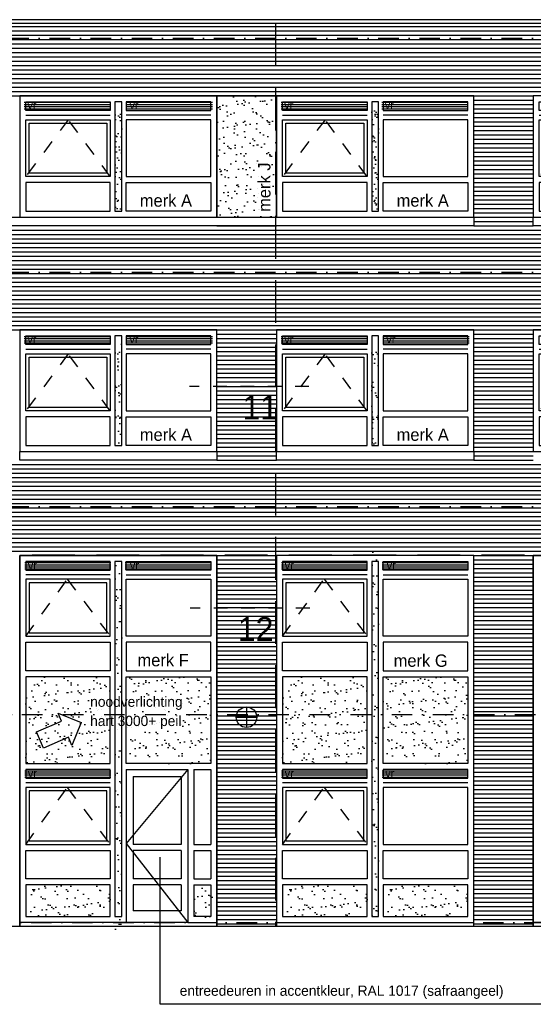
# Model space of a CAD drawing. Extents: x 0 to 140000, y 0 to 84100.
# Tile 33 of 36: x 112885 to 120385, y 42422 to 56804. Entities that reach past the tile are written whole.
import ezdxf
from ezdxf.enums import TextEntityAlignment as Align

# ---------------------------------------------------------------- set-up
doc = ezdxf.new("R2010")
doc.units = 0
doc.header["$LTSCALE"] = 100
doc.header["$MEASUREMENT"] = 0
for name, pattern in [('B0201', [50, 31.25, -6.25, 6.25, -6.25]), ('B0701', [9.375, 6.25, -3.125]), ('DASHDOTX2', [2, 1, -0.5, 0, -0.5]), ('TEGELS', [4, 2, -2])]:
    doc.linetypes.add(name, pattern=pattern)
doc.layers.get('0').update_dxf_attribs({"linetype": 'CONTINUOUS'})
for name, color, linetype in [('AA31----_BUITENKOZ', 7, 'CONTINUOUS'), ('AA31----_BUITENKOZIJ', 7, 'CONTINUOUS'), ('AL$0A---_WIJZIGINGEN', 2, 'CONTINUOUS'), ('AL$1A---_ALGEMEEN', 1, 'CONTINUOUS'), ('AL$7A---_STRAMIEN', 42, 'B0201'), ('AL11----_GRONDWERK', 4, 'CONTINUOUS'), ('AL21----_BUITENWAND', 2, 'CONTINUOUS'), ('AL31----_BUITENKOZ', 7, 'CONTINUOUS'), ('AL31----_BUITENKOZIJ', 7, 'CONTINUOUS'), ('AL47----_DAKAFW', 1, 'CONTINUOUS'), ('AT$0A---_WIJZIGINGEN', 7, 'CONTINUOUS'), ('AT$1A---_ALGEMEEN', 1, 'CONTINUOUS'), ('AT$1A---_TEKST', 2, 'CONTINUOUS'), ('DETAILS', 4, 'TEGELS'), ('DLLATATIE', 3, 'B0701'), ('NOODVERLICHTING', 2, 'CONTINUOUS'), ('VENTILATIE', 1, 'CONTINUOUS')]:
    doc.layers.add(name, color=color, linetype=linetype)
doc.styles.add('00_100', font='B-GBP.shx', dxfattribs={"height": 120})
doc.styles.add('01_100', font='B-GBP.shx', dxfattribs={"height": 180})
doc.styles.add('02_100', font='B-GBP.shx', dxfattribs={"height": 250})
doc.styles.add('03_100', font='B-GBP.shx', dxfattribs={"height": 350})
doc.styles.add('03_AT', font='B-GBP')
pattern_1 = [(37.5, (63730.87, -28493.82), (-7.6852, 235.0725), [0, -185.44, 0, -207.4, 0, -198.25]), (7.5, (63730.87, -28493.82), (215.9128, 344.3018), [0, -100.04, 0, -167.14, 0, -64.05]), (327.5, (63580.8, -28493.82), (379.9253, 0.6904), [0, -61, 0, -219.6, 0, -286.7]), (317.5, (63580.8, -28493.82), (366.7474, 107.0764), [0, -30.5, 0, -143.96, 0, -164.7])]
pattern_2 = [(37.5, (59980.87, -28493.82), (-7.6852, 235.0725), [0, -185.44, 0, -207.4, 0, -198.25]), (7.5, (59980.87, -28493.82), (215.9128, 344.3018), [0, -100.04, 0, -167.14, 0, -64.05]), (327.5, (59830.8, -28493.82), (379.9253, 0.6904), [0, -61, 0, -219.6, 0, -286.7]), (317.5, (59830.8, -28493.82), (366.7474, 107.0764), [0, -30.5, 0, -143.96, 0, -164.7])]
pattern_3 = [(37.5, (-4049.92, -1360.37), (-7.6852, 235.0725), [0, -185.44, 0, -207.4, 0, -198.25]), (7.5, (-4049.92, -1360.37), (215.91276, 344.3018), [0, -100.04, 0, -167.14, 0, -64.05]), (327.5, (-4199.98, -1360.37), (379.9253, 0.6904), [0, -61, 0, -219.6, 0, -286.7]), (317.5, (-4199.98, -1360.37), (366.74745, 107.0764), [0, -30.5, 0, -143.96, 0, -164.7])]
pattern_4 = [(37.5, (-299.92, -1360.37), (-7.6852, 235.0725), [0, -185.44, 0, -207.4, 0, -198.25]), (7.5, (-299.92, -1360.37), (215.91276, 344.3018), [0, -100.04, 0, -167.14, 0, -64.05]), (327.5, (-449.98, -1360.37), (379.9253, 0.6904), [0, -61, 0, -219.6, 0, -286.7]), (317.5, (-449.98, -1360.37), (366.74745, 107.0764), [0, -30.5, 0, -143.96, 0, -164.7])]

# ---------------------------------------------------------------- blocks, each defined once
blk = doc.blocks.new('PH31-001')
at = {"layer": 'AL31----_BUITENKOZ'}
h = blk.add_hatch(dxfattribs=at)
h.set_pattern_fill('AR-SAND', color=256, scale=122, style=0)
h.set_pattern_definition([(37.5, (-52903.8, -82412.16), (-7.6852, 235.0725), [0, -185.44, 0, -207.4, 0, -198.25]), (7.5, (-52903.8, -82412.16), (215.9128, 344.3018), [0, -100.04, 0, -167.14, 0, -64.05]), (327.5, (-53053.86, -82412.16), (379.9253, 0.6904), [0, -61, 0, -219.6, 0, -286.7]), (317.5, (-53053.86, -82412.16), (366.7474, 107.0764), [0, -30.5, 0, -143.96, 0, -164.7])])
h.paths.add_polyline_path([(1490, 1580), (1390, 1580), (1390, 67), (1490, 67)])
for p, q in [((88, 1492), (1323, 1492)), ((2792, 1492), (1557, 1492)), ((0, 0), (0, 0)), ((0, 0), (0, 0))]:
    blk.add_line(p, q, dxfattribs=at)
at = {"layer": 'AL31----_BUITENKOZ', "color": 1, "linetype": 'TEGELS'}
for p, q in [((709, 1425), (88, 593)), ((1323, 593), (709, 1425))]:
    blk.add_line(p, q, dxfattribs=at)
at = {"layer": 'AL31----_BUITENKOZ'}
for points in [[(2880, 0), (2880, 1774), (0, 1774), (0, 1774), (0, 0)], [(88, 1559), (88, 1686), (1323, 1686), (1323, 1559)], [(1490, 1686), (1390, 1686), (1390, 88), (1490, 88)], [(2792, 1559), (2792, 1686), (1557, 1686), (1557, 1559)], [(88, 593), (88, 1425), (1323, 1425), (1323, 593)], [(2792, 593), (2792, 1425), (1557, 1425), (1557, 593)], [(88, 505), (88, 88), (1323, 88), (1323, 505)], [(2792, 505), (2792, 88), (1557, 88), (1557, 505)]]:
    blk.add_lwpolyline(points, close=True, dxfattribs=at)
at = {"layer": 'AL31----_BUITENKOZ', "color": 1}
blk.add_lwpolyline([(138, 643), (138, 1375), (1273, 1375), (1273, 643)], close=True, dxfattribs=at)
at = {"layer": 'AT$1A---_TEKST', "style": '01_100'}
blk.add_text('merk A', height=180, dxfattribs=at).set_placement((1754, 154))
blk = doc.blocks.new('PH31-020')
at = {"layer": 'AL31----_BUITENKOZIJ'}
blk.add_lwpolyline([(-2880, 0), (0, 0), (0, -127), (-2880, -127)], close=True, dxfattribs=at)
blk = doc.blocks.new('PH31-021')
at = {"layer": 'AL31----_BUITENKOZIJ'}
blk.add_lwpolyline([(0, 0), (14130, 0), (14130, -127), (0, -127)], close=True, dxfattribs=at)
blk = doc.blocks.new('PH00-002')
at = {"layer": 'AA31----_BUITENKOZ'}
h = blk.add_hatch(dxfattribs=at)
h.set_pattern_fill('AR-SAND', color=256, scale=122, style=0)
h.set_pattern_definition([(37.5, (-19824.08, -53610.47), (-7.6852, 235.0725), [0, -185.44, 0, -207.4, 0, -198.25]), (7.5, (-19824.08, -53610.47), (215.9128, 344.3018), [0, -100.04, 0, -167.14, 0, -64.05]), (327.5, (-19974.14, -53610.47), (379.9253, 0.6904), [0, -61, 0, -219.6, 0, -286.7]), (317.5, (-19974.14, -53610.47), (366.7474, 107.0764), [0, -30.5, 0, -143.96, 0, -164.7])])
h.paths.add_polyline_path([(0, 1774), (-870, 1774), (-870, 0), (0, 0)])
h.paths.add_polyline_path([(-43, 33), (-43, 1023), (-313, 1023), (-313, 33)], flags=24)
at = {"layer": 'AL31----_BUITENKOZ', "color": 42}
blk.add_lwpolyline([(-870, 0), (0, 0), (0, 1774), (-870, 1774)], close=True, dxfattribs=at)
at = {"layer": 'AT$1A---_TEKST', "color": 1, "style": '01_100'}
blk.add_text('merk J', height=180, rotation=90, dxfattribs=at).set_placement((-88, 78))
blk = doc.blocks.new('AS00S005')
at = {"layer": 'AL$0A---_WIJZIGINGEN'}
blk.add_lwpolyline([(0, 0), (-5.12, -5.12), (-5.12, -2.56), (-13.06, -2.56), (-13.06, 2.56), (-5.12, 2.56), (-5.12, 5.12)], close=True, dxfattribs=at)
at = {"layer": 'AT$0A---_WIJZIGINGEN', "color": 3, "style": '03_AT'}
blk.add_attdef('NUMMER', text='', height=3.5, dxfattribs=at).set_placement((-8.98, -0.06), align=Align.MIDDLE)

msp = doc.modelspace()

# ---------------------------------------------------------------- hatches: boundary and pattern name
at = {"layer": 'AA31----_BUITENKOZ'}
h = msp.add_hatch(dxfattribs=at)
h.set_pattern_fill('AR-SAND', color=256, scale=122, style=0)
h.set_pattern_definition(pattern_2)
h.paths.add_polyline_path([(114374.7, 55498), (114274.7, 55498), (114274.7, 53985.3), (114374.7, 53985.3)])
h = msp.add_hatch(dxfattribs=at)
h.set_pattern_fill('AR-SAND', color=256, scale=122, style=0)
h.set_pattern_definition(pattern_1)
h.paths.add_polyline_path([(118124.7, 55498), (118024.7, 55498), (118024.7, 53985.3), (118124.7, 53985.3)])
h = msp.add_hatch(dxfattribs=at)
h.set_pattern_fill('AR-SAND', color=256, scale=122, style=0)
h.set_pattern_definition(pattern_2)
h.paths.add_polyline_path([(114374.7, 52078), (114274.7, 52078), (114274.7, 50565.3), (114374.7, 50565.3)])
h = msp.add_hatch(dxfattribs=at)
h.set_pattern_fill('AR-SAND', color=256, scale=122, style=0)
h.set_pattern_definition(pattern_1)
h.paths.add_polyline_path([(118124.7, 52078), (118024.7, 52078), (118024.7, 50565.3), (118124.7, 50565.3)])
h = msp.add_hatch(dxfattribs=at)
h.set_pattern_fill('AR-SAND', color=256, scale=122, style=0)
h.set_pattern_definition([(37.5, (-18769.13, -28873.82), (-7.6852, 235.0725), [0, -185.44, 0, -207.4, 0, -198.25]), (7.5, (-18769.13, -28873.82), (215.91276, 344.3018), [0, -100.04, 0, -167.14, 0, -64.05]), (327.5, (-18919.2, -28873.82), (379.9253, 0.6904), [0, -61, 0, -219.6, 0, -286.7]), (317.5, (-18919.2, -28873.82), (366.74745, 107.0764), [0, -30.5, 0, -143.96, 0, -164.7])])
h.paths.add_polyline_path([(118124.7, 49038), (118024.7, 49038), (118024.7, 43682), (118124.7, 43682)])
h = msp.add_hatch(dxfattribs=at)
h.set_pattern_fill('AR-SAND', color=256, scale=122, style=0)
h.set_pattern_definition([(37.5, (-22519.13, -29071.82), (-7.6852, 235.0725), [0, -185.44, 0, -207.4, 0, -198.25]), (7.5, (-22519.13, -29071.82), (215.91276, 344.3018), [0, -100.04, 0, -167.14, 0, -64.05]), (327.5, (-22669.2, -29071.82), (379.9253, 0.6904), [0, -61, 0, -219.6, 0, -286.7]), (317.5, (-22669.2, -29071.82), (366.74745, 107.0764), [0, -30.5, 0, -143.96, 0, -164.7])])
h.paths.add_polyline_path([(114374.7, 48839.7), (114274.7, 48839.7), (114274.7, 43432), (114374.7, 43432)])
h = msp.add_hatch(dxfattribs=at)
h.set_pattern_fill('AR-SAND', color=256, scale=122, style=0)
h.set_pattern_definition(pattern_3)
h.paths.add_polyline_path([(114207.7, 45938.3), (114207.7, 47204.7), (112972.7, 47204.7), (112972.7, 45938.3)])
h = msp.add_hatch(dxfattribs=at)
h.set_pattern_fill('AR-SAND', color=256, scale=122, style=0)
h.set_pattern_definition(pattern_3)
h.paths.add_polyline_path([(114441.7, 45938.3), (114441.7, 47204.7), (115676.7, 47204.7), (115676.7, 45938.3)])
h = msp.add_hatch(dxfattribs=at)
h.set_pattern_fill('AR-SAND', color=256, scale=122, style=0)
h.set_pattern_definition(pattern_4)
h.paths.add_polyline_path([(117957.7, 45938.3), (117957.7, 47204.7), (116722.7, 47204.7), (116722.7, 45938.3)])
h = msp.add_hatch(dxfattribs=at)
h.set_pattern_fill('AR-SAND', color=256, scale=122, style=0)
h.set_pattern_definition(pattern_4)
h.paths.add_polyline_path([(118191.7, 45938.3), (118191.7, 47204.7), (119426.7, 47204.7), (119426.7, 45938.3)])
at = {"layer": 'AA31----_BUITENKOZIJ'}
h = msp.add_hatch(dxfattribs=at)
h.set_pattern_fill('AR-SAND', color=256, scale=122, style=0)
h.set_pattern_definition([(37.5, (96512.97, -2621.5), (-7.6852, 235.0725), [0, -185.44, 0, -207.4, 0, -198.25]), (7.5, (96512.97, -2621.5), (215.9128, 344.3018), [0, -100.04, 0, -167.14, 0, -64.05]), (327.5, (96362.91, -2621.5), (379.9253, 0.6904), [0, -61, 0, -219.6, 0, -286.7]), (317.5, (96362.9, -2621.5), (366.7474, 107.0764), [0, -30.5, 0, -143.96, 0, -164.7])])
h.paths.add_polyline_path([(114207.7, 43703), (114207.7, 44164.7), (112972.7, 44164.7), (112972.7, 43703)])
h = msp.add_hatch(dxfattribs=at)
h.set_pattern_fill('AR-SAND', color=256, scale=122, style=0)
h.set_pattern_definition([(37.5, (-5022, -1246.27), (-7.6852, 235.0725), [0, -185.44, 0, -207.4, 0, -198.25]), (7.5, (-5022, -1246.27), (215.91276, 344.3018), [0, -100.04, 0, -167.14, 0, -64.05]), (327.5, (-5172.06, -1246.27), (379.9253, 0.6904), [0, -61, 0, -219.6, 0, -286.7]), (317.5, (-5172.06, -1246.27), (366.74745, 107.0764), [0, -30.5, 0, -143.96, 0, -164.7])])
h.paths.add_polyline_path([(115697.7, 44164.7), (115429.7, 44164.7), (115429.7, 43682), (115697.7, 43682)])
h = msp.add_hatch(dxfattribs=at)
h.set_pattern_fill('AR-SAND', color=256, scale=122, style=0)
h.set_pattern_definition([(37.5, (100262.97, -2621.5), (-7.6852, 235.0725), [0, -185.44, 0, -207.4, 0, -198.25]), (7.5, (100262.97, -2621.5), (215.9128, 344.3018), [0, -100.04, 0, -167.14, 0, -64.05]), (327.5, (100112.91, -2621.5), (379.9253, 0.6904), [0, -61, 0, -219.6, 0, -286.7]), (317.5, (100112.9, -2621.5), (366.7474, 107.0764), [0, -30.5, 0, -143.96, 0, -164.7])])
h.paths.add_polyline_path([(117957.7, 43703), (117957.7, 44164.7), (116722.7, 44164.7), (116722.7, 43703)])
h = msp.add_hatch(dxfattribs=at)
h.set_pattern_fill('AR-SAND', color=256, scale=122, style=0)
h.set_pattern_definition([(37.5, (101731.97, -2621.5), (-7.6852, 235.0725), [0, -185.44, 0, -207.4, 0, -198.25]), (7.5, (101731.97, -2621.5), (215.9128, 344.3018), [0, -100.04, 0, -167.14, 0, -64.05]), (327.5, (101581.91, -2621.5), (379.9253, 0.6904), [0, -61, 0, -219.6, 0, -286.7]), (317.5, (101581.9, -2621.5), (366.7474, 107.0764), [0, -30.5, 0, -143.96, 0, -164.7])])
h.paths.add_polyline_path([(119426.7, 43703), (119426.7, 44164.7), (118191.7, 44164.7), (118191.7, 43703)])
at = {"layer": 'VENTILATIE'}
h = msp.add_hatch(dxfattribs=at)
h.set_pattern_fill('LINE', color=256, scale=250, style=0)
h.set_pattern_definition([(0, (74700.078, -1059.64), (0, 31.25), [])])
h.paths.add_polyline_path([(114207.7, 55481.7), (114207.7, 55608.7), (112951.7, 55608.7), (112951.7, 55481.7)])
h = msp.add_hatch(dxfattribs=at)
h.set_pattern_fill('LINE', color=256, scale=250, style=0)
h.set_pattern_definition([(0, (76190.078, -1059.64), (0, 31.25), [])])
h.paths.add_polyline_path([(115697.7, 55481.7), (115697.7, 55608.7), (114441.7, 55608.7), (114441.7, 55481.7)])
h = msp.add_hatch(dxfattribs=at)
h.set_pattern_fill('LINE', color=256, scale=250, style=0)
h.set_pattern_definition([(0, (78450.078, -1059.64), (0, 31.25), [])])
h.paths.add_polyline_path([(117957.7, 55481.7), (117957.7, 55608.7), (116701.7, 55608.7), (116701.7, 55481.7)])
h = msp.add_hatch(dxfattribs=at)
h.set_pattern_fill('LINE', color=256, scale=250, style=0)
h.set_pattern_definition([(0, (79919.078, -1059.64), (0, 31.25), [])])
h.paths.add_polyline_path([(119426.7, 55481.7), (119426.7, 55608.7), (118170.7, 55608.7), (118170.7, 55481.7)])
h = msp.add_hatch(dxfattribs=at)
h.set_pattern_fill('LINE', color=256, scale=250, style=0)
h.set_pattern_definition([(0, (74700.078, -4479.64), (0, 31.25), [])])
h.paths.add_polyline_path([(114207.7, 52061.7), (114207.7, 52188.7), (112951.7, 52188.7), (112951.7, 52061.7)])
h = msp.add_hatch(dxfattribs=at)
h.set_pattern_fill('LINE', color=256, scale=250, style=0)
h.set_pattern_definition([(0, (76190.078, -4479.64), (0, 31.25), [])])
h.paths.add_polyline_path([(115697.7, 52061.7), (115697.7, 52188.7), (114441.7, 52188.7), (114441.7, 52061.7)])
h = msp.add_hatch(dxfattribs=at)
h.set_pattern_fill('LINE', color=256, scale=250, style=0)
h.set_pattern_definition([(0, (78450.078, -4479.64), (0, 31.25), [])])
h.paths.add_polyline_path([(117957.7, 52061.7), (117957.7, 52188.7), (116701.7, 52188.7), (116701.7, 52061.7)])
h = msp.add_hatch(dxfattribs=at)
h.set_pattern_fill('LINE', color=256, scale=250, style=0)
h.set_pattern_definition([(0, (79940.078, -4479.64), (0, 31.25), [])])
h.paths.add_polyline_path([(119447.7, 52061.7), (119447.7, 52188.7), (118191.7, 52188.7), (118191.7, 52061.7)])
h = msp.add_hatch(dxfattribs=at)
h.set_pattern_fill('LINE', color=256, scale=250, style=0)
h.set_pattern_definition([(0, (74706.23, -7782.28), (0, 31.25), [])])
h.paths.add_polyline_path([(114213.8, 48759.1), (114213.8, 48886.1), (112957.8, 48886.1), (112957.8, 48759.1)])
h = msp.add_hatch(dxfattribs=at)
h.set_pattern_fill('LINE', color=256, scale=250, style=0)
h.set_pattern_definition([(0, (76174.7, -7782.28), (0, 31.25), [])])
h.paths.add_polyline_path([(115682.3, 48759.1), (115682.3, 48886.1), (114426.3, 48886.1), (114426.3, 48759.1)])
h = msp.add_hatch(dxfattribs=at)
h.set_pattern_fill('LINE', color=256, scale=250, style=0)
h.set_pattern_definition([(0, (78456.23, -7782.28), (0, 31.25), [])])
h.paths.add_polyline_path([(117963.8, 48759.1), (117963.8, 48886.1), (116707.8, 48886.1), (116707.8, 48759.1)])
h = msp.add_hatch(dxfattribs=at)
h.set_pattern_fill('LINE', color=256, scale=250, style=0)
h.set_pattern_definition([(0, (79924.7, -7782.28), (0, 31.25), [])])
h.paths.add_polyline_path([(119432.3, 48759.1), (119432.3, 48886.1), (118176.3, 48886.1), (118176.3, 48759.1)])
h = msp.add_hatch(dxfattribs=at)
h.set_pattern_fill('LINE', color=256, scale=250, style=0)
h.set_pattern_definition([(0, (74706.23, -10822.28), (0, 31.25), [])])
h.paths.add_polyline_path([(114213.8, 45719.1), (114213.8, 45846.1), (112957.8, 45846.1), (112957.8, 45719.1)])
h = msp.add_hatch(dxfattribs=at)
h.set_pattern_fill('LINE', color=256, scale=250, style=0)
h.set_pattern_definition([(0, (78456.23, -10822.28), (0, 31.25), [])])
h.paths.add_polyline_path([(117963.8, 45719.1), (117963.8, 45846.1), (116707.8, 45846.1), (116707.8, 45719.1)])
h = msp.add_hatch(dxfattribs=at)
h.set_pattern_fill('LINE', color=256, scale=250, style=0)
h.set_pattern_definition([(0, (79925.23, -10822.28), (0, 31.25), [])])
h.paths.add_polyline_path([(119432.8, 45719.1), (119432.8, 45846.1), (118176.8, 45846.1), (118176.8, 45719.1)])

# ---------------------------------------------------------------- linework, layer by layer
at = {"layer": 'AL$1A---_ALGEMEEN'}
for p, q in [((114937.2, 42421.8), (114937.2, 44573)), ((121438.3, 42421.8), (114937.2, 42421.8))]:
    msp.add_line(p, q, dxfattribs=at)
at = {"layer": 'AL$7A---_STRAMIEN', "color": 1, "linetype": 'DASHDOTX2', "ltscale": 3}
for p, q in [((10103.3, 56535), (130931.1, 56535)), ((10103.3, 53115), (130931.1, 53115)), ((10103.3, 49695), (130931.1, 49695)), ((104514.7, 46655), (130931.1, 46655)), ((112449.7, 43615), (130931.1, 43615))]:
    msp.add_line(p, q, dxfattribs=at)
at = {"layer": 'AL11----_GRONDWERK'}
msp.add_line((1000, 43565), (139000, 43565), dxfattribs=at)
at = {"layer": 'AL21----_BUITENWAND', "color": 42}
for p, q in [((14629.7, 56705), (127769.7, 56705)), ((14629.7, 56641.7), (127769.7, 56641.7)), ((14629.7, 56578.3), (127769.7, 56578.3)), ((14629.7, 56515), (127769.7, 56515)), ((14629.7, 56451.7), (127769.7, 56451.7)), ((14629.7, 56388.3), (127769.7, 56388.3)), ((14629.7, 56325), (127769.7, 56325)), ((14629.7, 56261.7), (127769.7, 56261.7)), ((14629.7, 56198.3), (127769.7, 56198.3)), ((14629.7, 56135), (127769.7, 56135)), ((14629.7, 56071.7), (127769.7, 56071.7)), ((14629.7, 56008.3), (127769.7, 56008.3)), ((14629.7, 55945), (127769.7, 55945)), ((14629.7, 55881.7), (127769.7, 55881.7)), ((14629.7, 55818.3), (127769.7, 55818.3)), ((14629.7, 55755), (127769.7, 55755)), ((119514.7, 55691.7), (120384.7, 55691.7)), ((119514.7, 55628.3), (120384.7, 55628.3)), ((119514.7, 55565), (120384.7, 55565)), ((119514.7, 55501.7), (120384.7, 55501.7)), ((119514.7, 55438.3), (120384.7, 55438.3)), ((119514.7, 55375), (120384.7, 55375)), ((119514.7, 55311.7), (120384.7, 55311.7)), ((119514.7, 55248.3), (120384.7, 55248.3)), ((119514.7, 55185), (120384.7, 55185)), ((119514.7, 55121.7), (120384.7, 55121.7)), ((119514.7, 55058.3), (120384.7, 55058.3)), ((119514.7, 54995), (120384.7, 54995)), ((119514.7, 54931.7), (120384.7, 54931.7)), ((119514.7, 54868.3), (120384.7, 54868.3)), ((119514.7, 54805), (120384.7, 54805)), ((119514.7, 54741.7), (120384.7, 54741.7)), ((119514.7, 54678.3), (120384.7, 54678.3)), ((119514.7, 54615), (120384.7, 54615)), ((119514.7, 54551.7), (120384.7, 54551.7)), ((119514.7, 54488.3), (120384.7, 54488.3)), ((119514.7, 54425), (120384.7, 54425)), ((119514.7, 54361.7), (120384.7, 54361.7)), ((119514.7, 54298.3), (120384.7, 54298.3)), ((119514.7, 54235), (120384.7, 54235)), ((119514.7, 54171.7), (120384.7, 54171.7)), ((119514.7, 54108.3), (120384.7, 54108.3)), ((119514.7, 54045), (120384.7, 54045)), ((119514.7, 53981.7), (120384.7, 53981.7)), ((115764.7, 53918.3), (116634.7, 53918.3)), ((115764.7, 53791.7), (116634.7, 53791.7)), ((119514.7, 53918.3), (120384.7, 53918.3)), ((119514.7, 53855), (120384.7, 53855)), ((119514.7, 53791.7), (120384.7, 53791.7)), ((22014.7, 53728.3), (127769.7, 53728.3)), ((22014.7, 53665), (127769.7, 53665)), ((22014.7, 53601.7), (127769.7, 53601.7)), ((22014.7, 53538.3), (127769.7, 53538.3)), ((22014.7, 53475), (127769.7, 53475)), ((22014.7, 53411.7), (127769.7, 53411.7)), ((22014.7, 53348.3), (127769.7, 53348.3)), ((22014.7, 53285), (127769.7, 53285)), ((22014.7, 53221.7), (127769.7, 53221.7)), ((22014.7, 53158.3), (127769.7, 53158.3)), ((22014.7, 53095), (127769.7, 53095)), ((22014.7, 53031.7), (127769.7, 53031.7)), ((22014.7, 52968.3), (127769.7, 52968.3)), ((22014.7, 52905), (127769.7, 52905)), ((22014.7, 52841.7), (127769.7, 52841.7)), ((22014.7, 52778.3), (127769.7, 52778.3)), ((22014.7, 52715), (127769.7, 52715)), ((22014.7, 52651.7), (127769.7, 52651.7)), ((22014.7, 52588.3), (127769.7, 52588.3)), ((22014.7, 52525), (127769.7, 52525)), ((22014.7, 52461.7), (127769.7, 52461.7)), ((22014.7, 52398.3), (127769.7, 52398.3)), ((22014.7, 52335), (127769.7, 52335)), ((22014.7, 52271.7), (127769.7, 52271.7)), ((115764.7, 52208.3), (116634.7, 52208.3)), ((119514.7, 52208.3), (120384.7, 52208.3)), ((115764.7, 52145), (116634.7, 52145)), ((115764.7, 52081.7), (116634.7, 52081.7)), ((119514.7, 52145), (120384.7, 52145)), ((119514.7, 52081.7), (120384.7, 52081.7)), ((115764.7, 52018.3), (116634.7, 52018.3)), ((115764.7, 51955), (116634.7, 51955)), ((119514.7, 52018.3), (120384.7, 52018.3)), ((119514.7, 51955), (120384.7, 51955)), ((115764.7, 51891.7), (116634.7, 51891.7)), ((115764.7, 51828.3), (116634.7, 51828.3)), ((119514.7, 51891.7), (120384.7, 51891.7)), ((119514.7, 51828.3), (120384.7, 51828.3)), ((115764.7, 51765), (116634.7, 51765)), ((115764.7, 51701.7), (116634.7, 51701.7)), ((115764.7, 51638.3), (116634.7, 51638.3)), ((119514.7, 51765), (120384.7, 51765)), ((119514.7, 51701.7), (120384.7, 51701.7)), ((119514.7, 51638.3), (120384.7, 51638.3)), ((115764.7, 51575), (116634.7, 51575)), ((115764.7, 51511.7), (116634.7, 51511.7)), ((119514.7, 51575), (120384.7, 51575)), ((119514.7, 51511.7), (120384.7, 51511.7)), ((115764.7, 51448.3), (116634.7, 51448.3)), ((115764.7, 51385), (116634.7, 51385)), ((119514.7, 51448.3), (120384.7, 51448.3)), ((119514.7, 51385), (120384.7, 51385)), ((115764.7, 51321.7), (116634.7, 51321.7)), ((115764.7, 51258.3), (116634.7, 51258.3)), ((119514.7, 51321.7), (120384.7, 51321.7)), ((119514.7, 51258.3), (120384.7, 51258.3)), ((115764.7, 51195), (116634.7, 51195)), ((115764.7, 51131.7), (116634.7, 51131.7)), ((115764.7, 51068.3), (116634.7, 51068.3)), ((119514.7, 51195), (120384.7, 51195)), ((119514.7, 51131.7), (120384.7, 51131.7)), ((119514.7, 51068.3), (120384.7, 51068.3)), ((115764.7, 51005), (116634.7, 51005)), ((115764.7, 50941.7), (116634.7, 50941.7)), ((119514.7, 51005), (120384.7, 51005)), ((119514.7, 50941.7), (120384.7, 50941.7)), ((115764.7, 50878.3), (116634.7, 50878.3)), ((115764.7, 50815), (116634.7, 50815)), ((119514.7, 50878.3), (120384.7, 50878.3)), ((119514.7, 50815), (120384.7, 50815)), ((115764.7, 50751.7), (116634.7, 50751.7)), ((115764.7, 50688.3), (116634.7, 50688.3)), ((115764.7, 50625), (116634.7, 50625)), ((119514.7, 50751.7), (120384.7, 50751.7)), ((119514.7, 50688.3), (120384.7, 50688.3)), ((119514.7, 50625), (120384.7, 50625)), ((115764.7, 50561.7), (116634.7, 50561.7)), ((115764.7, 50498.3), (116634.7, 50498.3)), ((119514.7, 50561.7), (120384.7, 50561.7)), ((119514.7, 50498.3), (120384.7, 50498.3)), ((115764.7, 50435), (116634.7, 50435)), ((115764.7, 50371.7), (116634.7, 50371.7)), ((119514.7, 50435), (120384.7, 50435)), ((119514.7, 50371.7), (120384.7, 50371.7)), ((14629.7, 50308.3), (127769.7, 50308.3)), ((14629.7, 50245), (127769.7, 50245)), ((14629.7, 50181.7), (127769.7, 50181.7)), ((14629.7, 50118.3), (127769.7, 50118.3)), ((14629.7, 50055), (127769.7, 50055)), ((14629.7, 49991.7), (127769.7, 49991.7)), ((14629.7, 49928.3), (127769.7, 49928.3)), ((14629.7, 49865), (127769.7, 49865)), ((14629.7, 49801.7), (127769.7, 49801.7)), ((14629.7, 49738.3), (127769.7, 49738.3)), ((14629.7, 49675), (127769.7, 49675)), ((14629.7, 49611.7), (127769.7, 49611.7)), ((14629.7, 49548.3), (127769.7, 49548.3)), ((14629.7, 49485), (127769.7, 49485)), ((14629.7, 49421.7), (127769.7, 49421.7)), ((14629.7, 49358.3), (127769.7, 49358.3)), ((14629.7, 49295), (127769.7, 49295)), ((14629.7, 49231.7), (127769.7, 49231.7)), ((14629.7, 49168.3), (127769.7, 49168.3)), ((14629.7, 49105), (127769.7, 49105)), ((14629.7, 49041.7), (127769.7, 49041.7)), ((115764.7, 48978.3), (116634.7, 48978.3)), ((115764.7, 48915), (116634.7, 48915)), ((119514.7, 48978.3), (120384.7, 48978.3)), ((119514.7, 48915), (120384.7, 48915)), ((115764.7, 48851.7), (116634.7, 48851.7)), ((115764.7, 48788.3), (116634.7, 48788.3)), ((119514.7, 48851.7), (120384.7, 48851.7)), ((119514.7, 48788.3), (120384.7, 48788.3)), ((115764.7, 48725), (116634.7, 48725)), ((115764.7, 48661.7), (116634.7, 48661.7)), ((119514.7, 48725), (120384.7, 48725)), ((119514.7, 48661.7), (120384.7, 48661.7)), ((115764.7, 48598.3), (116634.7, 48598.3)), ((115764.7, 48535), (116634.7, 48535)), ((115764.7, 48471.7), (116634.7, 48471.7)), ((119514.7, 48598.3), (120384.7, 48598.3)), ((119514.7, 48535), (120384.7, 48535)), ((119514.7, 48471.7), (120384.7, 48471.7)), ((115764.7, 48408.3), (116634.7, 48408.3)), ((115764.7, 48345), (116634.7, 48345)), ((119514.7, 48408.3), (120384.7, 48408.3)), ((119514.7, 48345), (120384.7, 48345)), ((115764.7, 48281.7), (116634.7, 48281.7)), ((115764.7, 48218.3), (116634.7, 48218.3)), ((119514.7, 48281.7), (120384.7, 48281.7)), ((119514.7, 48218.3), (120384.7, 48218.3)), ((115764.7, 48155), (116634.7, 48155)), ((115764.7, 48091.7), (116634.7, 48091.7)), ((119514.7, 48155), (120384.7, 48155)), ((119514.7, 48091.7), (120384.7, 48091.7)), ((115764.7, 48028.3), (116634.7, 48028.3)), ((115764.7, 47965), (116634.7, 47965)), ((115764.7, 47901.7), (116634.7, 47901.7)), ((119514.7, 48028.3), (120384.7, 48028.3)), ((119514.7, 47965), (120384.7, 47965)), ((119514.7, 47901.7), (120384.7, 47901.7)), ((115764.7, 47838.3), (116634.7, 47838.3)), ((115764.7, 47775), (116634.7, 47775)), ((119514.7, 47838.3), (120384.7, 47838.3)), ((119514.7, 47775), (120384.7, 47775)), ((115764.7, 47711.7), (116634.7, 47711.7)), ((115764.7, 47648.3), (116634.7, 47648.3)), ((119514.7, 47711.7), (120384.7, 47711.7)), ((119514.7, 47648.3), (120384.7, 47648.3)), ((115764.7, 47585), (116634.7, 47585)), ((115764.7, 47521.7), (116634.7, 47521.7)), ((119514.7, 47585), (120384.7, 47585)), ((119514.7, 47521.7), (120384.7, 47521.7)), ((115764.7, 47458.3), (116634.7, 47458.3)), ((115764.7, 47395), (116634.7, 47395)), ((115764.7, 47331.7), (116634.7, 47331.7)), ((119514.7, 47458.3), (120384.7, 47458.3)), ((119514.7, 47395), (120384.7, 47395)), ((119514.7, 47331.7), (120384.7, 47331.7)), ((115764.7, 47268.3), (116634.7, 47268.3)), ((115764.7, 47205), (116634.7, 47205)), ((119514.7, 47268.3), (120384.7, 47268.3)), ((119514.7, 47205), (120384.7, 47205)), ((115764.7, 47141.7), (116634.7, 47141.7)), ((115764.7, 47078.3), (116634.7, 47078.3)), ((119514.7, 47141.7), (120384.7, 47141.7)), ((119514.7, 47078.3), (120384.7, 47078.3)), ((115764.7, 47015), (116634.7, 47015)), ((115764.7, 46951.7), (116634.7, 46951.7)), ((115764.7, 46888.3), (116634.7, 46888.3)), ((119514.7, 47015), (120384.7, 47015)), ((119514.7, 46951.7), (120384.7, 46951.7)), ((119514.7, 46888.3), (120384.7, 46888.3)), ((115764.7, 46825), (116634.7, 46825)), ((115764.7, 46761.7), (116634.7, 46761.7)), ((119514.7, 46825), (120384.7, 46825)), ((119514.7, 46761.7), (120384.7, 46761.7)), ((115764.7, 46698.3), (116634.7, 46698.3)), ((115764.7, 46635), (116634.7, 46635)), ((119514.7, 46698.3), (120384.7, 46698.3)), ((119514.7, 46635), (120384.7, 46635)), ((115764.7, 46571.7), (116634.7, 46571.7)), ((115764.7, 46508.3), (116634.7, 46508.3)), ((119514.7, 46571.7), (120384.7, 46571.7)), ((119514.7, 46508.3), (120384.7, 46508.3)), ((115764.7, 46445), (116634.7, 46445)), ((115764.7, 46381.7), (116634.7, 46381.7)), ((115764.7, 46318.3), (116634.7, 46318.3)), ((119514.7, 46445), (120384.7, 46445)), ((119514.7, 46381.7), (120384.7, 46381.7)), ((119514.7, 46318.3), (120384.7, 46318.3)), ((115764.7, 46255), (116634.7, 46255)), ((115764.7, 46191.7), (116634.7, 46191.7)), ((119514.7, 46255), (120384.7, 46255)), ((119514.7, 46191.7), (120384.7, 46191.7)), ((115764.7, 46128.3), (116634.7, 46128.3)), ((115764.7, 46065), (116634.7, 46065)), ((119514.7, 46128.3), (120384.7, 46128.3)), ((119514.7, 46065), (120384.7, 46065)), ((115764.7, 46001.7), (116634.7, 46001.7)), ((115764.7, 45938.3), (116634.7, 45938.3)), ((119514.7, 46001.7), (120384.7, 46001.7)), ((119514.7, 45938.3), (120384.7, 45938.3)), ((115764.7, 45875), (116634.7, 45875)), ((115764.7, 45811.7), (116634.7, 45811.7)), ((115764.7, 45748.3), (116634.7, 45748.3)), ((119514.7, 45875), (120384.7, 45875)), ((119514.7, 45811.7), (120384.7, 45811.7)), ((119514.7, 45748.3), (120384.7, 45748.3)), ((115764.7, 45685), (116634.7, 45685)), ((115764.7, 45621.7), (116634.7, 45621.7)), ((119514.7, 45685), (120384.7, 45685)), ((119514.7, 45621.7), (120384.7, 45621.7)), ((115764.7, 45558.3), (116634.7, 45558.3)), ((115764.7, 45495), (116634.7, 45495)), ((119514.7, 45558.3), (120384.7, 45558.3)), ((119514.7, 45495), (120384.7, 45495)), ((115764.7, 45431.7), (116634.7, 45431.7)), ((115764.7, 45368.3), (116634.7, 45368.3)), ((115764.7, 45305), (116634.7, 45305)), ((119514.7, 45431.7), (120384.7, 45431.7)), ((119514.7, 45368.3), (120384.7, 45368.3)), ((119514.7, 45305), (120384.7, 45305)), ((115764.7, 45241.7), (116634.7, 45241.7)), ((115764.7, 45178.3), (116634.7, 45178.3)), ((119514.7, 45241.7), (120384.7, 45241.7)), ((119514.7, 45178.3), (120384.7, 45178.3)), ((115764.7, 45115), (116634.7, 45115)), ((115764.7, 45051.7), (116634.7, 45051.7)), ((119514.7, 45115), (120384.7, 45115)), ((119514.7, 45051.7), (120384.7, 45051.7)), ((115764.7, 44988.3), (116634.7, 44988.3)), ((115764.7, 44925), (116634.7, 44925)), ((119514.7, 44988.3), (120384.7, 44988.3)), ((119514.7, 44925), (120384.7, 44925)), ((115764.7, 44861.7), (116634.7, 44861.7)), ((115764.7, 44798.3), (116634.7, 44798.3)), ((115764.7, 44735), (116634.7, 44735)), ((119514.7, 44861.7), (120384.7, 44861.7)), ((119514.7, 44798.3), (120384.7, 44798.3)), ((119514.7, 44735), (120384.7, 44735)), ((115764.7, 44671.7), (116634.7, 44671.7)), ((115764.7, 44608.3), (116634.7, 44608.3)), ((119514.7, 44671.7), (120384.7, 44671.7)), ((119514.7, 44608.3), (120384.7, 44608.3)), ((115764.7, 44545), (116634.7, 44545)), ((115764.7, 44481.7), (116634.7, 44481.7)), ((119514.7, 44545), (120384.7, 44545)), ((119514.7, 44481.7), (120384.7, 44481.7)), ((115764.7, 44418.3), (116634.7, 44418.3)), ((115764.7, 44355), (116634.7, 44355)), ((119514.7, 44418.3), (120384.7, 44418.3)), ((119514.7, 44355), (120384.7, 44355)), ((115764.7, 44291.7), (116634.7, 44291.7)), ((115764.7, 44228.3), (116634.7, 44228.3)), ((115764.7, 44165), (116634.7, 44165)), ((119514.7, 44291.7), (120384.7, 44291.7)), ((119514.7, 44228.3), (120384.7, 44228.3)), ((119514.7, 44165), (120384.7, 44165)), ((115764.7, 44101.7), (116634.7, 44101.7)), ((115764.7, 44038.3), (116634.7, 44038.3)), ((119514.7, 44101.7), (120384.7, 44101.7)), ((119514.7, 44038.3), (120384.7, 44038.3)), ((115764.7, 43975), (116634.7, 43975)), ((115764.7, 43911.7), (116634.7, 43911.7)), ((119514.7, 43975), (120384.7, 43975)), ((119514.7, 43911.7), (120384.7, 43911.7)), ((115764.7, 43848.3), (116634.7, 43848.3)), ((115764.7, 43785), (116634.7, 43785)), ((115764.7, 43721.7), (116634.7, 43721.7)), ((119514.7, 43848.3), (120384.7, 43848.3)), ((119514.7, 43785), (120384.7, 43785)), ((119514.7, 43721.7), (120384.7, 43721.7)), ((115764.7, 43658.3), (116634.7, 43658.3)), ((115764.7, 43595), (116634.7, 43595)), ((119514.7, 43658.3), (120384.7, 43658.3)), ((119514.7, 43595), (120384.7, 43595))]:
    msp.add_line(p, q, dxfattribs=at)
at = {"layer": 'AL21----_BUITENWAND'}
msp.add_lwpolyline([(119514.7, 43565), (119514.7, 48978.3), (116634.7, 48978.3), (116634.7, 43565)], dxfattribs=at)
at = {"layer": 'AL31----_BUITENKOZ'}
for p, q in [((105384.7, 55692), (119514.7, 55692)), ((114207.7, 48696.3), (112972.7, 48696.3)), ((114441.7, 48696.3), (115676.7, 48696.3)), ((117957.7, 48696.3), (116722.7, 48696.3)), ((118191.7, 48696.3), (119426.7, 48696.3)), ((116634.7, 47078.3), (116634.7, 47078.3)), ((114441.7, 45850.3), (114441.7, 43615)), ((114541.7, 45750.3), (114541.7, 44757.7)), ((115429.7, 45850.3), (115429.7, 44757.7)), ((114207.7, 45656.3), (112972.7, 45656.3)), ((117957.7, 45656.3), (116722.7, 45656.3)), ((119426.7, 45656.3), (118191.7, 45656.3)), ((115241.7, 44757.7), (114541.7, 44757.7)), ((115429.7, 44757.7), (115676.7, 44757.7)), ((114541.7, 44669.7), (114541.7, 44252.7)), ((115241.7, 44669.7), (114541.7, 44669.7)), ((115429.7, 44669.7), (115429.7, 44252.7)), ((115429.7, 44669.7), (115676.7, 44669.7)), ((115241.7, 44252.7), (114541.7, 44252.7)), ((114541.7, 44164.7), (114541.7, 43788)), ((115241.7, 44164.7), (114541.7, 44164.7)), ((115429.7, 44252.7), (115676.7, 44252.7)), ((115429.7, 44164.7), (115429.7, 43703)), ((115429.7, 44164.7), (115676.7, 44164.7))]:
    msp.add_line(p, q, dxfattribs=at)
at = {"layer": 'AL31----_BUITENKOZ', "color": 1, "linetype": 'TEGELS'}
for p, q in [((112972.7, 47797.7), (113579.7, 48629.3)), ((113579.7, 48629.3), (114207.7, 47797.7)), ((116722.7, 47797.7), (117329.7, 48629.3)), ((117329.7, 48629.3), (117957.7, 47797.7)), ((112972.7, 44757.7), (113579.7, 45589.3)), ((113579.7, 45589.3), (114207.7, 44757.7)), ((116722.7, 44757.7), (117329.7, 45589.3)), ((117329.7, 45589.3), (117957.7, 44757.7))]:
    msp.add_line(p, q, dxfattribs=at)
at = {"layer": 'AL31----_BUITENKOZ', "color": 1}
for p, q in [((115341.7, 45850.3), (114441.7, 44769.2)), ((114441.7, 44769.2), (115341.7, 43615))]:
    msp.add_line(p, q, dxfattribs=at)
at = {"layer": 'AL31----_BUITENKOZ', "color": 2}
for points in [[(112884.7, 43563), (112884.7, 48978.3), (115764.7, 48978.3), (115764.7, 43563)], [(120384.7, 43567), (120384.7, 48978.3), (123264.7, 48978.3), (123264.7, 43563)]]:
    msp.add_lwpolyline(points, dxfattribs=at)
at = {"layer": 'AL31----_BUITENKOZ'}
for points in [[(115764.7, 43563), (115764.7, 48978.3), (112884.7, 48978.3), (112884.7, 48978.3), (112884.7, 43563)], [(119514.7, 43615), (119514.7, 48978.3), (116634.7, 48978.3), (116634.7, 48978.3), (116634.7, 43615)], [(123264.7, 43563), (123264.7, 48978.3), (120384.7, 48978.3), (120384.7, 48978.3), (120384.7, 43563)], [(114207.7, 48763.3), (114207.7, 48890.3), (112972.7, 48890.3), (112972.7, 48763.3)], [(114374.7, 48890.3), (114274.7, 48890.3), (114274.7, 43703), (114374.7, 43703)], [(114441.7, 48763.3), (114441.7, 48890.3), (115676.7, 48890.3), (115676.7, 48763.3)], [(117957.7, 48763.3), (117957.7, 48890.3), (116722.7, 48890.3), (116722.7, 48763.3)], [(118124.7, 48890.3), (118024.7, 48890.3), (118024.7, 43703), (118124.7, 43703)], [(118191.7, 48763.3), (118191.7, 48890.3), (119426.7, 48890.3), (119426.7, 48763.3)], [(114207.7, 47797.7), (114207.7, 48629.3), (112972.7, 48629.3), (112972.7, 47797.7)], [(114441.7, 47797.7), (114441.7, 48629.3), (115676.7, 48629.3), (115676.7, 47797.7)], [(117957.7, 47797.7), (117957.7, 48629.3), (116722.7, 48629.3), (116722.7, 47797.7)], [(118191.7, 47797.7), (118191.7, 48629.3), (119426.7, 48629.3), (119426.7, 47797.7)], [(114207.7, 47709.7), (114207.7, 47292.7), (112972.7, 47292.7), (112972.7, 47709.7)], [(114441.7, 47709.7), (114441.7, 47292.7), (115676.7, 47292.7), (115676.7, 47709.7)], [(117957.7, 47709.7), (117957.7, 47292.7), (116722.7, 47292.7), (116722.7, 47709.7)], [(118191.7, 47709.7), (118191.7, 47292.7), (119426.7, 47292.7), (119426.7, 47709.7)], [(114207.7, 45938.3), (114207.7, 47204.7), (112972.7, 47204.7), (112972.7, 45938.3)], [(114441.7, 45938.3), (114441.7, 47204.7), (115676.7, 47204.7), (115676.7, 45938.3)], [(117957.7, 45938.3), (117957.7, 47204.7), (116722.7, 47204.7), (116722.7, 45938.3)], [(118191.7, 45938.3), (118191.7, 47204.7), (119426.7, 47204.7), (119426.7, 45938.3)], [(114207.7, 45723.3), (114207.7, 45850.3), (112972.7, 45850.3), (112972.7, 45723.3)], [(117957.7, 45723.3), (117957.7, 45850.3), (116722.7, 45850.3), (116722.7, 45723.3)], [(119426.7, 45723.3), (119426.7, 45850.3), (118191.7, 45850.3), (118191.7, 45723.3)], [(114207.7, 44757.7), (114207.7, 45589.3), (112972.7, 45589.3), (112972.7, 44757.7)], [(117957.7, 44757.7), (117957.7, 45589.3), (116722.7, 45589.3), (116722.7, 44757.7)], [(119426.7, 44757.7), (119426.7, 45589.3), (118191.7, 45589.3), (118191.7, 44757.7)], [(114207.7, 44669.7), (114207.7, 44252.7), (112972.7, 44252.7), (112972.7, 44669.7)], [(117957.7, 44669.7), (117957.7, 44252.7), (116722.7, 44252.7), (116722.7, 44669.7)], [(119426.7, 44669.7), (119426.7, 44252.7), (118191.7, 44252.7), (118191.7, 44669.7)], [(114207.7, 43703), (114207.7, 44164.7), (112972.7, 44164.7), (112972.7, 43703)], [(117957.7, 43703), (117957.7, 44164.7), (116722.7, 44164.7), (116722.7, 43703)], [(119426.7, 43703), (119426.7, 44164.7), (118191.7, 44164.7), (118191.7, 43703)]]:
    msp.add_lwpolyline(points, close=True, dxfattribs=at)
for points in [[(119514.7, 47078.3), (119514.7, 48978.3), (116634.7, 48978.3), (116634.7, 48978.3), (116634.7, 47078.3)], [(114441.7, 45850.3), (115341.7, 45850.3), (115341.7, 43615), (114441.7, 43615)], [(114541.7, 45750.3), (115241.7, 45750.3), (115241.7, 44757.7)], [(115429.7, 45850.3), (115676.7, 45850.3), (115676.7, 44757.7)], [(115241.7, 44669.7), (115241.7, 44252.7)], [(115676.7, 44669.7), (115676.7, 44252.7)], [(115241.7, 44164.7), (115241.7, 43788), (114541.7, 43788)], [(115676.7, 44164.7), (115676.7, 43703), (115429.7, 43703)]]:
    msp.add_lwpolyline(points, dxfattribs=at)
at = {"layer": 'AL31----_BUITENKOZ', "color": 1}
for points in [[(114157.7, 47847.7), (114157.7, 48579.3), (113022.7, 48579.3), (113022.7, 47847.7)], [(117907.7, 47847.7), (117907.7, 48579.3), (116772.7, 48579.3), (116772.7, 47847.7)], [(114157.7, 44807.7), (114157.7, 45539.3), (113022.7, 45539.3), (113022.7, 44807.7)], [(117907.7, 44807.7), (117907.7, 45539.3), (116772.7, 45539.3), (116772.7, 44807.7)]]:
    msp.add_lwpolyline(points, close=True, dxfattribs=at)
at = {"layer": 'AL31----_BUITENKOZIJ'}
for p, q in [((114441.7, 43615), (112884.7, 43615)), ((115341.7, 43615), (115764.7, 43615)), ((121941.7, 43615), (120384.7, 43615))]:
    msp.add_line(p, q, dxfattribs=at)
at = {"layer": 'AL47----_DAKAFW', "color": 2}
for p, q in [((127799.7, 56803.7), (14599.7, 56803.7)), ((127799.7, 56749.2), (14599.7, 56749.2))]:
    msp.add_line(p, q, dxfattribs=at)
at = {"layer": 'DETAILS', "color": 5}
for p, q in [((117107.6, 51447.4), (115362.1, 51447.4)), ((117119, 48206.8), (115373.4, 48206.8))]:
    msp.add_line(p, q, dxfattribs=at)
at = {"layer": 'DLLATATIE'}
for p, q in [((116620.3, 56749.2), (116620.3, 43565)), ((14629.7, 48985.8), (127769.7, 48985.8))]:
    msp.add_line(p, q, dxfattribs=at)
at = {"layer": 'NOODVERLICHTING'}
for p, q in [((116196.4, 46765), (116196.4, 46465)), ((116046.4, 46615), (116346.4, 46615))]:
    msp.add_line(p, q, dxfattribs=at)
msp.add_circle((116196.4, 46615), 150, dxfattribs=at)

# ---------------------------------------------------------------- block references
for name, p in [('PH31-001', (112884.7, 53918.3)), ('PH00-002', (116634.7, 53918.3)), ('PH31-001', (116634.7, 53918.3)), ('PH31-001', (120384.7, 53918.3)), ('PH31-021', (105384.7, 53918.3)), ('PH31-020', (123264.7, 53918.3)), ('PH31-001', (112884.7, 50498.3)), ('PH31-001', (116634.7, 50498.3)), ('PH31-001', (120384.7, 50498.3)), ('PH31-020', (115764.7, 50498.3)), ('PH31-020', (119514.7, 50498.3))]:
    msp.add_blockref(name, p)
at = {"layer": 'AT$0A---_WIJZIGINGEN'}
ref = msp.add_blockref('AS00S005', (113783, 46540), dxfattribs=dict(at, xscale=50, yscale=50, zscale=50, rotation=23.17340886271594))
ref.add_attrib('NUMMER', 'C', dxfattribs={"color": 3, "height": 3.5, "rotation": 23.17341, "style": '03_AT'}).set_placement((113371.4, 46360.3), align=Align.MIDDLE)

# ---------------------------------------------------------------- texts
at = {"layer": 'AT$1A---_ALGEMEEN', "color": 2}
for s, height, style, p in [('vr', 120, '00_100', (112997.4, 55497.6)), ('vr', 120, '00_100', (114487.4, 55497.6)), ('vr', 120, '00_100', (116747.4, 55497.6)), ('vr', 120, '00_100', (118216.4, 55497.6)), ('vr', 120, '00_100', (112997.4, 52077.6)), ('vr', 120, '00_100', (114487.4, 52077.6)), ('vr', 120, '00_100', (116747.4, 52077.6)), ('vr', 120, '00_100', (118237.4, 52077.6)), ('vr', 120, '00_100', (113003.6, 48775)), ('vr', 120, '00_100', (114493.6, 48775)), ('vr', 120, '00_100', (116753.6, 48775)), ('vr', 120, '00_100', (118243.6, 48775)), ('noodverlichting', 150, '02_100', (113914.2, 46767)), ('hart 3000+ peil', 150, '02_100', (113914.2, 46486.3)), ('vr', 120, '00_100', (113003.6, 45735)), ('vr', 120, '00_100', (116753.6, 45735)), ('vr', 120, '00_100', (118222.6, 45735)), ('entreedeuren in accentkleur, RAL 1017 (safraangeel)', 150, '02_100', (115221.7, 42546))]:
    msp.add_text(s, height=height, dxfattribs=dict(at, style=style)).set_placement(p)
at = {"layer": 'AT$1A---_ALGEMEEN', "color": 4, "style": '03_100'}
for s, p in [('11', (116137.8, 50968)), ('12', (116069.7, 47727.4))]:
    msp.add_text(s, height=350, dxfattribs=at).set_placement(p)
at = {"layer": 'AT$1A---_TEKST', "style": '01_100'}
for s, p in [('merk F', (114604.6, 47359.1)), ('merk G', (118345.6, 47351.8))]:
    msp.add_text(s, height=180, dxfattribs=at).set_placement(p)

doc.saveas('drawing.dxf')
